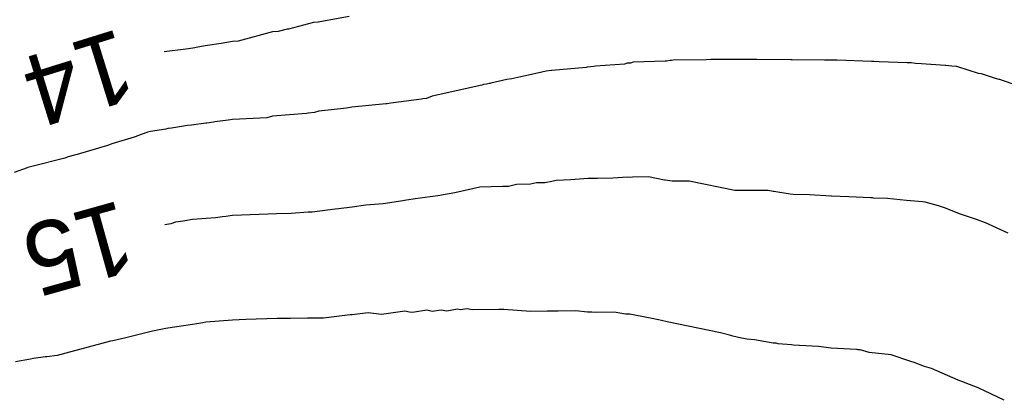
# Model space of a CAD drawing. Extents: x 158343 to 162498, y 431347 to 434500.
# Tile 238 of 248: x 159640 to 159665, y 434157 to 434166. Entities that reach past the tile are written whole.
import ezdxf

# ---------------------------------------------------------------- set-up
doc = ezdxf.new("R2010")
doc.units = 0
doc.header["$LTSCALE"] = 10
doc.header["$MEASUREMENT"] = 0
doc.layers.add('000_arcering', color=8, linetype='CONTINUOUS')
doc.layers.add('def. con-hoogtelijn (index)', color=8, linetype='CONTINUOUS')
doc.styles.add('Style-WORKING', font='WORKING.shx')

# ---------------------------------------------------------------- blocks, each defined once
blk = doc.blocks.new('bestaande hoogtelijnen')
at = {"layer": 'def. con-hoogtelijn (index)'}
for p, q in [((-19.066, 99.651), (-19.849, 99.506)), ((-19.066, 99.651), (-19.849, 99.506)), ((-19.066, 99.651), (-19.849, 99.506)), ((-19.965, 99.493), (-20.592, 99.333)), ((-19.965, 99.493), (-20.592, 99.333)), ((-19.965, 99.493), (-20.592, 99.333)), ((-19.849, 99.506), (-19.965, 99.493)), ((-19.849, 99.506), (-19.965, 99.493)), ((-19.849, 99.506), (-19.965, 99.493)), ((-20.992, 99.262), (-21.849, 99.031)), ((-20.992, 99.262), (-21.849, 99.031)), ((-20.992, 99.262), (-21.849, 99.031)), ((-20.849, 99.274), (-20.992, 99.262)), ((-20.849, 99.274), (-20.992, 99.262)), ((-20.849, 99.274), (-20.992, 99.262)), ((-20.618, 99.33), (-20.849, 99.274)), ((-20.618, 99.33), (-20.849, 99.274)), ((-20.618, 99.33), (-20.849, 99.274)), ((-20.592, 99.333), (-20.618, 99.33)), ((-20.592, 99.333), (-20.618, 99.33)), ((-20.592, 99.333), (-20.618, 99.33)), ((-22.672, 98.91), (-22.905, 98.868)), ((-22.672, 98.91), (-22.905, 98.868)), ((-22.672, 98.91), (-22.905, 98.868)), ((-22.617, 98.917), (-22.672, 98.91)), ((-22.617, 98.917), (-22.672, 98.91)), ((-22.617, 98.917), (-22.672, 98.91)), ((-22.278, 98.971), (-22.617, 98.917)), ((-22.278, 98.971), (-22.617, 98.917)), ((-22.278, 98.971), (-22.617, 98.917)), ((-21.992, 99.024), (-22.278, 98.971)), ((-21.992, 99.024), (-22.278, 98.971)), ((-21.992, 99.024), (-22.278, 98.971)), ((-21.849, 99.031), (-21.992, 99.024)), ((-21.849, 99.031), (-21.992, 99.024)), ((-21.849, 99.031), (-21.992, 99.024)), ((-23.156, 98.83), (-23.701, 98.761)), ((-23.156, 98.83), (-23.701, 98.761)), ((-23.156, 98.83), (-23.701, 98.761)), ((-23.097, 98.838), (-23.156, 98.83)), ((-23.097, 98.838), (-23.156, 98.83)), ((-23.097, 98.838), (-23.156, 98.83)), ((-22.932, 98.865), (-23.097, 98.838)), ((-22.932, 98.865), (-23.097, 98.838)), ((-22.932, 98.865), (-23.097, 98.838)), ((-22.905, 98.868), (-22.932, 98.865)), ((-22.905, 98.868), (-22.932, 98.865)), ((-22.905, 98.868), (-22.932, 98.865)), ((-13.029, 98.389), (-13.11, 98.377)), ((-13.029, 98.389), (-13.11, 98.377)), ((-12.939, 98.394), (-13.029, 98.389)), ((-12.939, 98.394), (-13.029, 98.389)), ((-12.902, 98.402), (-12.939, 98.394)), ((-12.902, 98.402), (-12.939, 98.394)), ((-12.175, 98.452), (-12.902, 98.402)), ((-12.175, 98.452), (-12.902, 98.402)), ((-12.104, 98.478), (-12.175, 98.452)), ((-12.104, 98.478), (-12.175, 98.452)), ((-12.063, 98.481), (-12.104, 98.478)), ((-12.063, 98.481), (-12.104, 98.478)), ((-12.025, 98.481), (-12.063, 98.481)), ((-12.025, 98.481), (-12.063, 98.481)), ((-11.954, 98.508), (-12.025, 98.481)), ((-11.954, 98.508), (-12.025, 98.481)), ((-11.155, 98.525), (-11.954, 98.508)), ((-11.155, 98.525), (-11.954, 98.508)), ((-11.118, 98.533), (-11.155, 98.525)), ((-11.118, 98.533), (-11.155, 98.525)), ((-11.033, 98.549), (-11.118, 98.533)), ((-11.033, 98.549), (-11.118, 98.533)), ((-11.013, 98.549), (-11.033, 98.549)), ((-11.013, 98.549), (-11.033, 98.549)), ((-10.993, 98.549), (-11.013, 98.549)), ((-10.993, 98.549), (-11.013, 98.549)), ((-10.956, 98.555), (-10.993, 98.549)), ((-10.956, 98.555), (-10.993, 98.549)), ((-10.132, 98.562), (-10.956, 98.555)), ((-10.132, 98.562), (-10.956, 98.555)), ((-10.013, 98.569), (-10.132, 98.562)), ((-10.013, 98.569), (-10.132, 98.562)), ((-9.987, 98.569), (-10.013, 98.569)), ((-9.987, 98.569), (-10.013, 98.569)), ((-9.979, 98.569), (-9.987, 98.569)), ((-9.979, 98.569), (-9.987, 98.569)), ((-9.146, 98.572), (-9.979, 98.569)), ((-9.146, 98.572), (-9.979, 98.569)), ((-9.003, 98.574), (-9.146, 98.572)), ((-9.003, 98.574), (-9.146, 98.572)), ((-8.86, 98.574), (-9.003, 98.574)), ((-8.86, 98.574), (-9.003, 98.574)), ((-8.011, 98.566), (-8.86, 98.574)), ((-8.011, 98.566), (-8.86, 98.574)), ((-7.972, 98.565), (-8.011, 98.566)), ((-7.972, 98.565), (-8.011, 98.566)), ((-7.162, 98.558), (-7.972, 98.565)), ((-7.162, 98.558), (-7.972, 98.565)), ((-6.876, 98.555), (-7.162, 98.558)), ((-6.876, 98.555), (-7.162, 98.558)), ((-6.849, 98.554), (-6.876, 98.555)), ((-6.849, 98.554), (-6.876, 98.555)), ((-5.992, 98.52), (-6.849, 98.554)), ((-5.992, 98.52), (-6.849, 98.554)), ((-5.927, 98.517), (-5.992, 98.52)), ((-5.927, 98.517), (-5.992, 98.52)), ((-5.793, 98.516), (-5.927, 98.517)), ((-5.793, 98.516), (-5.927, 98.517)), ((-5.092, 98.49), (-5.793, 98.516)), ((-5.092, 98.49), (-5.793, 98.516)), ((-5.083, 98.49), (-5.092, 98.49)), ((-5.083, 98.49), (-5.092, 98.49)), ((-4.992, 98.484), (-5.083, 98.49)), ((-4.992, 98.484), (-5.083, 98.49)), ((-4.883, 98.472), (-4.992, 98.484)), ((-4.883, 98.472), (-4.992, 98.484)), ((-4.74, 98.466), (-4.883, 98.472)), ((-4.74, 98.466), (-4.883, 98.472)), ((-4.145, 98.422), (-4.74, 98.466)), ((-4.145, 98.422), (-4.74, 98.466)), ((-4.128, 98.421), (-4.145, 98.422)), ((-4.128, 98.421), (-4.145, 98.422)), ((-3.975, 98.402), (-4.128, 98.421)), ((-3.975, 98.402), (-4.128, 98.421)), ((-3.871, 98.396), (-3.975, 98.402)), ((-3.871, 98.396), (-3.975, 98.402)), ((-3.849, 98.395), (-3.871, 98.396)), ((-3.849, 98.395), (-3.871, 98.396)), ((-3.822, 98.391), (-3.849, 98.395)), ((-3.822, 98.391), (-3.849, 98.395)), ((-3.31, 98.217), (-3.822, 98.391)), ((-3.31, 98.217), (-3.822, 98.391)), ((-14.695, 98.15), (-14.992, 98.089)), ((-14.695, 98.15), (-14.992, 98.089)), ((-14.352, 98.231), (-14.695, 98.15)), ((-14.352, 98.231), (-14.695, 98.15)), ((-14.351, 98.231), (-14.352, 98.231)), ((-14.351, 98.231), (-14.352, 98.231)), ((-14.134, 98.278), (-14.351, 98.231)), ((-14.134, 98.278), (-14.351, 98.231)), ((-14.009, 98.295), (-14.134, 98.278)), ((-14.009, 98.295), (-14.134, 98.278)), ((-13.992, 98.297), (-14.009, 98.295)), ((-13.992, 98.297), (-14.009, 98.295)), ((-13.135, 98.372), (-13.992, 98.297)), ((-13.135, 98.372), (-13.992, 98.297)), ((-13.11, 98.377), (-13.135, 98.372)), ((-13.11, 98.377), (-13.135, 98.372)), ((-3.23, 98.21), (-3.31, 98.217)), ((-3.23, 98.21), (-3.31, 98.217)), ((-2.884, 98.096), (-3.23, 98.21)), ((-2.884, 98.096), (-3.23, 98.21)), ((-15.746, 97.932), (-16.992, 97.649)), ((-15.746, 97.932), (-16.992, 97.649)), ((-15.708, 97.941), (-15.746, 97.932)), ((-15.708, 97.941), (-15.746, 97.932)), ((-15.628, 97.954), (-15.708, 97.941)), ((-15.628, 97.954), (-15.708, 97.941)), ((-15.562, 97.969), (-15.628, 97.954)), ((-15.562, 97.969), (-15.628, 97.954)), ((-15.538, 97.974), (-15.562, 97.969)), ((-15.538, 97.974), (-15.562, 97.969)), ((-15.521, 97.976), (-15.538, 97.974)), ((-15.521, 97.976), (-15.538, 97.974)), ((-15.118, 98.072), (-15.521, 97.976)), ((-15.118, 98.072), (-15.521, 97.976)), ((-14.992, 98.089), (-15.118, 98.072)), ((-14.992, 98.089), (-15.118, 98.072)), ((-2.791, 98.072), (-2.884, 98.096)), ((-2.791, 98.072), (-2.884, 98.096)), ((-2.771, 98.066), (-2.791, 98.072)), ((-2.771, 98.066), (-2.791, 98.072)), ((-2.706, 98.046), (-2.771, 98.066)), ((-2.706, 98.046), (-2.771, 98.066)), ((-1.849, 97.751), (-2.706, 98.046)), ((-1.849, 97.751), (-2.706, 98.046)), ((-16.992, 97.649), (-17.135, 97.597)), ((-16.992, 97.649), (-17.135, 97.597)), ((-18.147, 97.457), (-19.004, 97.379)), ((-18.147, 97.457), (-19.004, 97.379)), ((-18.115, 97.464), (-18.147, 97.457)), ((-18.115, 97.464), (-18.147, 97.457)), ((-18.028, 97.48), (-18.115, 97.464)), ((-18.028, 97.48), (-18.115, 97.464)), ((-17.262, 97.574), (-18.028, 97.48)), ((-17.262, 97.574), (-18.028, 97.48)), ((-17.226, 97.583), (-17.262, 97.574)), ((-17.226, 97.583), (-17.262, 97.574)), ((-17.135, 97.597), (-17.226, 97.583)), ((-17.135, 97.597), (-17.226, 97.583)), ((-20.135, 97.221), (-20.992, 97.153)), ((-20.135, 97.221), (-20.992, 97.153)), ((-20.096, 97.231), (-20.135, 97.221)), ((-20.096, 97.231), (-20.135, 97.221)), ((-19.935, 97.248), (-20.096, 97.231)), ((-19.935, 97.248), (-20.096, 97.231)), ((-19.831, 97.274), (-19.935, 97.248)), ((-19.831, 97.274), (-19.935, 97.248)), ((-19.135, 97.355), (-19.831, 97.274)), ((-19.135, 97.355), (-19.831, 97.274)), ((-19.004, 97.379), (-19.135, 97.355)), ((-19.004, 97.379), (-19.135, 97.355)), ((-23.12, 96.917), (-23.515, 96.856)), ((-23.12, 96.917), (-23.515, 96.856)), ((-23.019, 96.929), (-23.12, 96.917)), ((-23.019, 96.929), (-23.12, 96.917)), ((-22.662, 96.975), (-23.019, 96.929)), ((-22.662, 96.975), (-23.019, 96.929)), ((-22.635, 96.979), (-22.662, 96.975)), ((-22.635, 96.979), (-22.662, 96.975)), ((-22.468, 97.003), (-22.635, 96.979)), ((-22.468, 97.003), (-22.635, 96.979)), ((-22.43, 97.01), (-22.468, 97.003)), ((-22.43, 97.01), (-22.468, 97.003)), ((-22.096, 97.053), (-22.43, 97.01)), ((-22.096, 97.053), (-22.43, 97.01)), ((-22.04, 97.062), (-22.096, 97.053)), ((-22.04, 97.062), (-22.096, 97.053)), ((-21.992, 97.071), (-22.04, 97.062)), ((-21.992, 97.071), (-22.04, 97.062)), ((-21.135, 97.114), (-21.992, 97.071)), ((-21.135, 97.114), (-21.992, 97.071)), ((-20.992, 97.153), (-21.135, 97.114)), ((-20.992, 97.153), (-21.135, 97.114)), ((-24.135, 96.746), (-24.369, 96.66)), ((-24.135, 96.746), (-24.369, 96.66)), ((-24.118, 96.751), (-24.135, 96.746)), ((-24.118, 96.751), (-24.135, 96.746)), ((-24.043, 96.768), (-24.118, 96.751)), ((-24.043, 96.768), (-24.118, 96.751)), ((-23.662, 96.828), (-24.043, 96.768)), ((-23.662, 96.828), (-24.043, 96.768)), ((-23.612, 96.84), (-23.662, 96.828)), ((-23.612, 96.84), (-23.662, 96.828)), ((-23.597, 96.842), (-23.612, 96.84)), ((-23.597, 96.842), (-23.612, 96.84)), ((-23.515, 96.856), (-23.597, 96.842)), ((-23.515, 96.856), (-23.597, 96.842)), ((-25.068, 96.437), (-25.168, 96.404)), ((-25.068, 96.437), (-25.168, 96.404)), ((-25.013, 96.46), (-25.068, 96.437)), ((-25.013, 96.46), (-25.068, 96.437)), ((-24.457, 96.627), (-25.013, 96.46)), ((-24.457, 96.627), (-25.013, 96.46)), ((-24.404, 96.646), (-24.457, 96.627)), ((-24.404, 96.646), (-24.457, 96.627)), ((-24.369, 96.66), (-24.404, 96.646)), ((-24.369, 96.66), (-24.404, 96.646)), ((-25.946, 96.176), (-26.105, 96.134)), ((-25.946, 96.176), (-26.105, 96.134)), ((-25.883, 96.196), (-25.946, 96.176)), ((-25.883, 96.196), (-25.946, 96.176)), ((-25.346, 96.354), (-25.883, 96.196)), ((-25.346, 96.354), (-25.883, 96.196)), ((-25.296, 96.37), (-25.346, 96.354)), ((-25.296, 96.37), (-25.346, 96.354)), ((-25.168, 96.404), (-25.296, 96.37)), ((-25.168, 96.404), (-25.296, 96.37)), ((-26.194, 96.104), (-27.051, 95.885)), ((-26.194, 96.104), (-27.051, 95.885)), ((-26.135, 96.124), (-26.194, 96.104)), ((-26.135, 96.124), (-26.194, 96.104)), ((-26.105, 96.134), (-26.135, 96.124)), ((-26.105, 96.134), (-26.135, 96.124)), ((-27.135, 95.858), (-27.455, 95.74)), ((-27.135, 95.858), (-27.455, 95.74)), ((-27.115, 95.865), (-27.135, 95.858)), ((-27.115, 95.865), (-27.135, 95.858)), ((-27.051, 95.885), (-27.115, 95.865)), ((-27.051, 95.885), (-27.115, 95.865)), ((-14.882, 95.444), (-15.083, 95.396)), ((-14.882, 95.444), (-15.083, 95.396)), ((-14.882, 95.444), (-15.083, 95.396)), ((-14.525, 95.449), (-14.882, 95.444)), ((-14.525, 95.449), (-14.882, 95.444)), ((-14.525, 95.449), (-14.882, 95.444)), ((-14.376, 95.48), (-14.525, 95.449)), ((-14.376, 95.48), (-14.525, 95.449)), ((-14.376, 95.48), (-14.525, 95.449)), ((-14.168, 95.48), (-14.376, 95.48)), ((-14.168, 95.48), (-14.376, 95.48)), ((-14.168, 95.48), (-14.376, 95.48)), ((-13.996, 95.521), (-14.168, 95.48)), ((-13.996, 95.521), (-14.168, 95.48)), ((-13.996, 95.521), (-14.168, 95.48)), ((-13.888, 95.544), (-13.996, 95.521)), ((-13.888, 95.544), (-13.996, 95.521)), ((-13.888, 95.544), (-13.996, 95.521)), ((-13.514, 95.555), (-13.888, 95.544)), ((-13.514, 95.555), (-13.888, 95.544)), ((-13.514, 95.555), (-13.888, 95.544)), ((-13.085, 95.592), (-13.514, 95.555)), ((-13.085, 95.592), (-13.514, 95.555)), ((-13.085, 95.592), (-13.514, 95.555)), ((-12.992, 95.593), (-13.085, 95.592)), ((-12.992, 95.593), (-13.085, 95.592)), ((-12.992, 95.593), (-13.085, 95.592)), ((-12.897, 95.59), (-12.992, 95.593)), ((-12.897, 95.59), (-12.992, 95.593)), ((-12.897, 95.59), (-12.992, 95.593)), ((-12.852, 95.593), (-12.897, 95.59)), ((-12.852, 95.593), (-12.897, 95.59)), ((-12.852, 95.593), (-12.897, 95.59)), ((-12.465, 95.598), (-12.852, 95.593)), ((-12.465, 95.598), (-12.852, 95.593)), ((-12.465, 95.598), (-12.852, 95.593)), ((-12.102, 95.623), (-12.465, 95.598)), ((-12.102, 95.623), (-12.465, 95.598)), ((-12.102, 95.623), (-12.465, 95.598)), ((-12.012, 95.621), (-12.102, 95.623)), ((-12.012, 95.621), (-12.102, 95.623)), ((-12.012, 95.621), (-12.102, 95.623)), ((-11.973, 95.622), (-12.012, 95.621)), ((-11.973, 95.622), (-12.012, 95.621)), ((-11.973, 95.622), (-12.012, 95.621)), ((-11.573, 95.631), (-11.973, 95.622)), ((-11.573, 95.631), (-11.973, 95.622)), ((-11.573, 95.631), (-11.973, 95.622)), ((-11.171, 95.553), (-11.573, 95.631)), ((-11.171, 95.553), (-11.573, 95.631)), ((-11.171, 95.553), (-11.573, 95.631)), ((-11.152, 95.553), (-11.171, 95.553)), ((-11.152, 95.553), (-11.171, 95.553)), ((-11.152, 95.553), (-11.171, 95.553)), ((-10.982, 95.522), (-11.152, 95.553)), ((-10.982, 95.522), (-11.152, 95.553)), ((-10.982, 95.522), (-11.152, 95.553)), ((-10.57, 95.526), (-10.982, 95.522)), ((-10.57, 95.526), (-10.982, 95.522)), ((-10.57, 95.526), (-10.982, 95.522)), ((-10.557, 95.525), (-10.57, 95.526)), ((-10.557, 95.525), (-10.57, 95.526)), ((-10.557, 95.525), (-10.57, 95.526)), ((-9.414, 95.293), (-10.557, 95.525)), ((-9.414, 95.293), (-10.557, 95.525)), ((-9.414, 95.293), (-10.557, 95.525)), ((-16.612, 95.204), (-16.845, 95.158)), ((-16.612, 95.204), (-16.845, 95.158)), ((-16.612, 95.204), (-16.845, 95.158)), ((-16.567, 95.211), (-16.612, 95.204)), ((-16.567, 95.211), (-16.612, 95.204)), ((-16.567, 95.211), (-16.612, 95.204)), ((-16.42, 95.234), (-16.567, 95.211)), ((-16.42, 95.234), (-16.567, 95.211)), ((-16.42, 95.234), (-16.567, 95.211)), ((-15.798, 95.376), (-16.42, 95.234)), ((-15.798, 95.376), (-16.42, 95.234)), ((-15.798, 95.376), (-16.42, 95.234)), ((-15.226, 95.388), (-15.798, 95.376)), ((-15.226, 95.388), (-15.798, 95.376)), ((-15.226, 95.388), (-15.798, 95.376)), ((-15.193, 95.395), (-15.226, 95.388)), ((-15.193, 95.395), (-15.226, 95.388)), ((-15.193, 95.395), (-15.226, 95.388)), ((-15.083, 95.396), (-15.193, 95.395)), ((-15.083, 95.396), (-15.193, 95.395)), ((-15.083, 95.396), (-15.193, 95.395)), ((-8.997, 95.294), (-9.414, 95.293)), ((-8.997, 95.294), (-9.414, 95.293)), ((-8.997, 95.294), (-9.414, 95.293)), ((-8.573, 95.29), (-8.997, 95.294)), ((-8.573, 95.29), (-8.997, 95.294)), ((-8.573, 95.29), (-8.997, 95.294)), ((-8.454, 95.271), (-8.573, 95.29)), ((-8.454, 95.271), (-8.573, 95.29)), ((-8.454, 95.271), (-8.573, 95.29)), ((-8.435, 95.27), (-8.454, 95.271)), ((-8.435, 95.27), (-8.454, 95.271)), ((-8.435, 95.27), (-8.454, 95.271)), ((-8.028, 95.198), (-8.435, 95.27)), ((-8.028, 95.198), (-8.435, 95.27)), ((-8.028, 95.198), (-8.435, 95.27)), ((-7.946, 95.188), (-8.028, 95.198)), ((-7.946, 95.188), (-8.028, 95.198)), ((-7.946, 95.188), (-8.028, 95.198)), ((-7.541, 95.184), (-7.946, 95.188)), ((-7.541, 95.184), (-7.946, 95.188)), ((-7.541, 95.184), (-7.946, 95.188)), ((-7, 95.154), (-7.541, 95.184)), ((-7, 95.154), (-7.541, 95.184)), ((-7, 95.154), (-7.541, 95.184)), ((-18.221, 94.96), (-18.649, 94.921)), ((-18.221, 94.96), (-18.649, 94.921)), ((-18.221, 94.96), (-18.649, 94.921)), ((-17.723, 95.034), (-18.221, 94.96)), ((-17.723, 95.034), (-18.221, 94.96)), ((-17.723, 95.034), (-18.221, 94.96)), ((-17.682, 95.041), (-17.723, 95.034)), ((-17.682, 95.041), (-17.723, 95.034)), ((-17.682, 95.041), (-17.723, 95.034)), ((-17.42, 95.083), (-17.682, 95.041)), ((-17.42, 95.083), (-17.682, 95.041)), ((-17.42, 95.083), (-17.682, 95.041)), ((-17.038, 95.13), (-17.42, 95.083)), ((-17.038, 95.13), (-17.42, 95.083)), ((-17.038, 95.13), (-17.42, 95.083)), ((-16.845, 95.158), (-17.038, 95.13)), ((-16.845, 95.158), (-17.038, 95.13)), ((-16.845, 95.158), (-17.038, 95.13)), ((-6.986, 95.153), (-7, 95.154)), ((-6.986, 95.153), (-7, 95.154)), ((-6.986, 95.153), (-7, 95.154)), ((-6.558, 95.136), (-6.986, 95.153)), ((-6.558, 95.136), (-6.986, 95.153)), ((-6.558, 95.136), (-6.986, 95.153)), ((-6.012, 95.111), (-6.558, 95.136)), ((-6.012, 95.111), (-6.558, 95.136)), ((-6.012, 95.111), (-6.558, 95.136)), ((-5.979, 95.109), (-6.012, 95.111)), ((-5.979, 95.109), (-6.012, 95.111)), ((-5.979, 95.109), (-6.012, 95.111)), ((-5.959, 95.108), (-5.979, 95.109)), ((-5.959, 95.108), (-5.979, 95.109)), ((-5.959, 95.108), (-5.979, 95.109)), ((-5.934, 95.104), (-5.959, 95.108)), ((-5.934, 95.104), (-5.959, 95.108)), ((-5.934, 95.104), (-5.959, 95.108)), ((-5.584, 95.091), (-5.934, 95.104)), ((-5.584, 95.091), (-5.934, 95.104)), ((-5.584, 95.091), (-5.934, 95.104)), ((-5.111, 95.042), (-5.584, 95.091)), ((-5.111, 95.042), (-5.584, 95.091)), ((-5.111, 95.042), (-5.584, 95.091)), ((-5.011, 95.033), (-5.111, 95.042)), ((-5.011, 95.033), (-5.111, 95.042)), ((-5.011, 95.033), (-5.111, 95.042)), ((-4.714, 95.011), (-5.011, 95.033)), ((-4.714, 95.011), (-5.011, 95.033)), ((-4.714, 95.011), (-5.011, 95.033)), ((-4.64, 95), (-4.714, 95.011)), ((-4.64, 95), (-4.714, 95.011)), ((-4.64, 95), (-4.714, 95.011)), ((-4.307, 94.904), (-4.64, 95)), ((-4.307, 94.904), (-4.64, 95)), ((-4.307, 94.904), (-4.64, 95)), ((-20.892, 94.71), (-21.32, 94.688)), ((-20.892, 94.71), (-21.32, 94.688)), ((-20.892, 94.71), (-21.32, 94.688)), ((-20.524, 94.713), (-20.892, 94.71)), ((-20.524, 94.713), (-20.892, 94.71)), ((-20.524, 94.713), (-20.892, 94.71)), ((-20.096, 94.748), (-20.524, 94.713)), ((-20.096, 94.748), (-20.524, 94.713)), ((-20.096, 94.748), (-20.524, 94.713)), ((-19.992, 94.751), (-20.096, 94.748)), ((-19.992, 94.751), (-20.096, 94.748)), ((-19.992, 94.751), (-20.096, 94.748)), ((-19.42, 94.825), (-19.992, 94.751)), ((-19.42, 94.825), (-19.992, 94.751)), ((-19.42, 94.825), (-19.992, 94.751)), ((-19.34, 94.833), (-19.42, 94.825)), ((-19.34, 94.833), (-19.42, 94.825)), ((-19.34, 94.833), (-19.42, 94.825)), ((-18.992, 94.874), (-19.34, 94.833)), ((-18.992, 94.874), (-19.34, 94.833)), ((-18.992, 94.874), (-19.34, 94.833)), ((-18.649, 94.921), (-18.992, 94.874)), ((-18.649, 94.921), (-18.992, 94.874)), ((-18.649, 94.921), (-18.992, 94.874)), ((-4.135, 94.847), (-4.307, 94.904)), ((-4.135, 94.847), (-4.307, 94.904)), ((-4.135, 94.847), (-4.307, 94.904)), ((-3.785, 94.711), (-4.135, 94.847)), ((-3.785, 94.711), (-4.135, 94.847)), ((-3.785, 94.711), (-4.135, 94.847)), ((-3.356, 94.563), (-3.785, 94.711)), ((-3.356, 94.563), (-3.785, 94.711)), ((-3.356, 94.563), (-3.785, 94.711)), ((-23.538, 94.454), (-23.685, 94.433)), ((-23.538, 94.454), (-23.685, 94.433)), ((-23.538, 94.454), (-23.685, 94.433)), ((-23.42, 94.497), (-23.538, 94.454)), ((-23.42, 94.497), (-23.538, 94.454)), ((-23.42, 94.497), (-23.538, 94.454)), ((-23.23, 94.527), (-23.42, 94.497)), ((-23.23, 94.527), (-23.42, 94.497)), ((-23.23, 94.527), (-23.42, 94.497)), ((-23.189, 94.534), (-23.23, 94.527)), ((-23.189, 94.534), (-23.23, 94.527)), ((-23.189, 94.534), (-23.23, 94.527)), ((-22.992, 94.564), (-23.189, 94.534)), ((-22.992, 94.564), (-23.189, 94.534)), ((-22.992, 94.564), (-23.189, 94.534)), ((-22.42, 94.611), (-22.992, 94.564)), ((-22.42, 94.611), (-22.992, 94.564)), ((-22.42, 94.611), (-22.992, 94.564)), ((-22.242, 94.633), (-22.42, 94.611)), ((-22.242, 94.633), (-22.42, 94.611)), ((-22.242, 94.633), (-22.42, 94.611)), ((-22.159, 94.645), (-22.242, 94.633)), ((-22.159, 94.645), (-22.242, 94.633)), ((-22.159, 94.645), (-22.242, 94.633)), ((-21.992, 94.667), (-22.159, 94.645)), ((-21.992, 94.667), (-22.159, 94.645)), ((-21.992, 94.667), (-22.159, 94.645)), ((-21.32, 94.688), (-21.992, 94.667)), ((-21.32, 94.688), (-21.992, 94.667)), ((-21.32, 94.688), (-21.992, 94.667)), ((-3.135, 94.48), (-3.356, 94.563)), ((-3.135, 94.48), (-3.356, 94.563)), ((-3.135, 94.48), (-3.356, 94.563)), ((-2.563, 94.228), (-3.135, 94.48)), ((-2.563, 94.228), (-3.135, 94.48)), ((-2.563, 94.228), (-3.135, 94.48)), ((-18.592, 92.234), (-18.992, 92.179)), ((-18.592, 92.234), (-18.992, 92.179)), ((-18.259, 92.187), (-18.592, 92.234)), ((-18.259, 92.187), (-18.592, 92.234)), ((-17.678, 92.273), (-18.259, 92.187)), ((-17.678, 92.273), (-18.259, 92.187)), ((-17.556, 92.249), (-17.678, 92.273)), ((-17.556, 92.249), (-17.678, 92.273)), ((-17.48, 92.236), (-17.556, 92.249)), ((-17.48, 92.236), (-17.556, 92.249)), ((-17.433, 92.244), (-17.48, 92.236)), ((-17.433, 92.244), (-17.48, 92.236)), ((-17.127, 92.293), (-17.433, 92.244)), ((-17.127, 92.293), (-17.433, 92.244)), ((-16.992, 92.266), (-17.127, 92.293)), ((-16.992, 92.266), (-17.127, 92.293)), ((-16.767, 92.298), (-16.992, 92.266)), ((-16.767, 92.298), (-16.992, 92.266)), ((-16.627, 92.268), (-16.767, 92.298)), ((-16.627, 92.268), (-16.767, 92.298)), ((-16.355, 92.322), (-16.627, 92.268)), ((-16.355, 92.322), (-16.627, 92.268)), ((-16.284, 92.303), (-16.355, 92.322)), ((-16.284, 92.303), (-16.355, 92.322)), ((-16.113, 92.33), (-16.284, 92.303)), ((-16.113, 92.33), (-16.284, 92.303)), ((-15.992, 92.302), (-16.113, 92.33)), ((-15.992, 92.302), (-16.113, 92.33)), ((-15.325, 92.316), (-15.992, 92.302)), ((-15.325, 92.316), (-15.992, 92.302)), ((-15.197, 92.316), (-15.325, 92.316)), ((-15.197, 92.316), (-15.325, 92.316)), ((-14.53, 92.266), (-15.197, 92.316)), ((-14.53, 92.266), (-15.197, 92.316)), ((-14.114, 92.273), (-14.53, 92.266)), ((-14.114, 92.273), (-14.53, 92.266)), ((-13.871, 92.273), (-14.114, 92.273)), ((-13.871, 92.273), (-14.114, 92.273)), ((-13.832, 92.269), (-13.871, 92.273)), ((-13.832, 92.269), (-13.871, 92.273)), ((-13.396, 92.281), (-13.832, 92.269)), ((-13.396, 92.281), (-13.832, 92.269)), ((-13.101, 92.243), (-13.396, 92.281)), ((-13.101, 92.243), (-13.396, 92.281)), ((-12.992, 92.244), (-13.101, 92.243)), ((-12.992, 92.244), (-13.101, 92.243)), ((-12.881, 92.241), (-12.992, 92.244)), ((-12.881, 92.241), (-12.992, 92.244)), ((-12.88, 92.241), (-12.881, 92.241)), ((-12.88, 92.241), (-12.881, 92.241)), ((-12.43, 92.247), (-12.88, 92.241)), ((-12.43, 92.247), (-12.88, 92.241)), ((-12.147, 92.197), (-12.43, 92.247)), ((-12.147, 92.197), (-12.43, 92.247)), ((-22.734, 91.981), (-22.887, 91.952)), ((-22.734, 91.981), (-22.887, 91.952)), ((-22.659, 91.995), (-22.734, 91.981)), ((-22.659, 91.995), (-22.734, 91.981)), ((-21.992, 92.049), (-22.659, 91.995)), ((-21.992, 92.049), (-22.659, 91.995)), ((-21.659, 92.061), (-21.992, 92.049)), ((-21.659, 92.061), (-21.992, 92.049)), ((-20.875, 92.086), (-21.659, 92.061)), ((-20.875, 92.086), (-21.659, 92.061)), ((-20.542, 92.089), (-20.875, 92.086)), ((-20.542, 92.089), (-20.875, 92.086)), ((-20.113, 92.093), (-20.542, 92.089)), ((-20.113, 92.093), (-20.542, 92.089)), ((-19.992, 92.097), (-20.113, 92.093)), ((-19.992, 92.097), (-20.113, 92.093)), ((-19.944, 92.096), (-19.992, 92.097)), ((-19.944, 92.096), (-19.992, 92.097)), ((-19.708, 92.094), (-19.944, 92.096)), ((-19.708, 92.094), (-19.944, 92.096)), ((-19.042, 92.18), (-19.708, 92.094)), ((-19.042, 92.18), (-19.708, 92.094)), ((-18.992, 92.179), (-19.042, 92.18)), ((-18.992, 92.179), (-19.042, 92.18)), ((-12.042, 92.195), (-12.147, 92.197)), ((-12.042, 92.195), (-12.147, 92.197)), ((-11.573, 92.104), (-12.042, 92.195)), ((-11.573, 92.104), (-12.042, 92.195)), ((-11.523, 92.094), (-11.573, 92.104)), ((-11.523, 92.094), (-11.573, 92.104)), ((-11.325, 92.058), (-11.523, 92.094)), ((-11.325, 92.058), (-11.523, 92.094)), ((-11.245, 92.038), (-11.325, 92.058)), ((-11.245, 92.038), (-11.325, 92.058)), ((-11.104, 92.005), (-11.245, 92.038)), ((-11.104, 92.005), (-11.245, 92.038)), ((-9.771, 91.733), (-11.104, 92.005)), ((-9.771, 91.733), (-11.104, 92.005)), ((-23.992, 91.768), (-24.659, 91.607)), ((-23.992, 91.768), (-24.659, 91.607)), ((-23.659, 91.841), (-23.992, 91.768)), ((-23.659, 91.841), (-23.992, 91.768)), ((-23.611, 91.848), (-23.659, 91.841)), ((-23.611, 91.848), (-23.659, 91.841)), ((-22.992, 91.934), (-23.611, 91.848)), ((-22.992, 91.934), (-23.611, 91.848)), ((-22.887, 91.952), (-22.992, 91.934)), ((-22.887, 91.952), (-22.992, 91.934)), ((-9.509, 91.662), (-9.771, 91.733)), ((-9.509, 91.662), (-9.771, 91.733)), ((-25.045, 91.522), (-26.379, 91.164)), ((-25.045, 91.522), (-26.379, 91.164)), ((-24.992, 91.531), (-25.045, 91.522)), ((-24.992, 91.531), (-25.045, 91.522)), ((-24.659, 91.607), (-24.992, 91.531)), ((-24.659, 91.607), (-24.992, 91.531)), ((-9.457, 91.645), (-9.509, 91.662)), ((-9.457, 91.645), (-9.509, 91.662)), ((-9.242, 91.596), (-9.457, 91.645)), ((-9.242, 91.596), (-9.457, 91.645)), ((-9.103, 91.574), (-9.242, 91.596)), ((-9.103, 91.574), (-9.242, 91.596)), ((-8.922, 91.558), (-9.103, 91.574)), ((-8.922, 91.558), (-9.103, 91.574)), ((-8.447, 91.474), (-8.922, 91.558)), ((-8.447, 91.474), (-8.922, 91.558)), ((-8.379, 91.467), (-8.447, 91.474)), ((-8.379, 91.467), (-8.447, 91.474)), ((-8.325, 91.458), (-8.379, 91.467)), ((-8.325, 91.458), (-8.379, 91.467)), ((-7.992, 91.428), (-8.325, 91.458)), ((-7.992, 91.428), (-8.325, 91.458)), ((-7.95, 91.425), (-7.992, 91.428)), ((-7.95, 91.425), (-7.992, 91.428)), ((-7.319, 91.389), (-7.95, 91.425)), ((-7.319, 91.389), (-7.95, 91.425)), ((-7, 91.344), (-7.319, 91.389)), ((-7, 91.344), (-7.319, 91.389)), ((-6.363, 91.314), (-7, 91.344)), ((-6.363, 91.314), (-7, 91.344)), ((-6.349, 91.312), (-6.363, 91.314)), ((-6.349, 91.312), (-6.363, 91.314)), ((-6.325, 91.306), (-6.349, 91.312)), ((-6.325, 91.306), (-6.349, 91.312)), ((-6.273, 91.3), (-6.325, 91.306)), ((-6.273, 91.3), (-6.325, 91.306)), ((-6.046, 91.24), (-6.273, 91.3)), ((-6.046, 91.24), (-6.273, 91.3)), ((-5.494, 91.183), (-6.046, 91.24)), ((-5.494, 91.183), (-6.046, 91.24)), ((-27.048, 91.074), (-27.423, 91)), ((-27.048, 91.074), (-27.423, 91)), ((-26.973, 91.091), (-27.048, 91.074)), ((-26.973, 91.091), (-27.048, 91.074)), ((-26.674, 91.126), (-26.973, 91.091)), ((-26.674, 91.126), (-26.973, 91.091)), ((-26.659, 91.128), (-26.674, 91.126)), ((-26.659, 91.128), (-26.674, 91.126)), ((-26.638, 91.131), (-26.659, 91.128)), ((-26.638, 91.131), (-26.659, 91.128)), ((-26.379, 91.164), (-26.638, 91.131)), ((-26.379, 91.164), (-26.638, 91.131)), ((-5, 91.011), (-5.494, 91.183)), ((-5, 91.011), (-5.494, 91.183)), ((-4.917, 90.987), (-5, 91.011)), ((-4.917, 90.987), (-5, 91.011)), ((-4.659, 90.89), (-4.917, 90.987)), ((-4.659, 90.89), (-4.917, 90.987)), ((-4.488, 90.835), (-4.659, 90.89)), ((-4.488, 90.835), (-4.659, 90.89)), ((-3.821, 90.541), (-4.488, 90.835)), ((-3.821, 90.541), (-4.488, 90.835)), ((-3.659, 90.486), (-3.821, 90.541)), ((-3.659, 90.486), (-3.821, 90.541)), ((-3.646, 90.481), (-3.659, 90.486)), ((-3.646, 90.481), (-3.659, 90.486)), ((-3.32, 90.357), (-3.646, 90.481)), ((-3.32, 90.357), (-3.646, 90.481)), ((-2.666, 90.044), (-3.32, 90.357)), ((-2.666, 90.044), (-3.32, 90.357))]:
    blk.add_line(p, q, dxfattribs=at)
at = {"layer": 'def. con-hoogtelijn (index)', "style": 'Style-WORKING'}
for s, rotation, p in [('14.000', 197.2541, (-24.827, 99.353)), ('14.000', 197.2541, (-24.827, 99.353)), ('14.000', 197.2541, (-24.827, 99.353)), ('15.000', 195.5928, (-24.794, 95.058)), ('15.000', 195.5928, (-24.794, 95.058)), ('15.000', 195.5928, (-24.794, 95.058))]:
    blk.add_text(s, height=1.8, rotation=rotation, dxfattribs=at).set_placement(p)

msp = doc.modelspace()

# ---------------------------------------------------------------- block references
at = {"layer": '000_arcering'}
msp.add_blockref('bestaande hoogtelijnen', (159667.804, 434066.432), dxfattribs=at)

doc.saveas('drawing.dxf')
